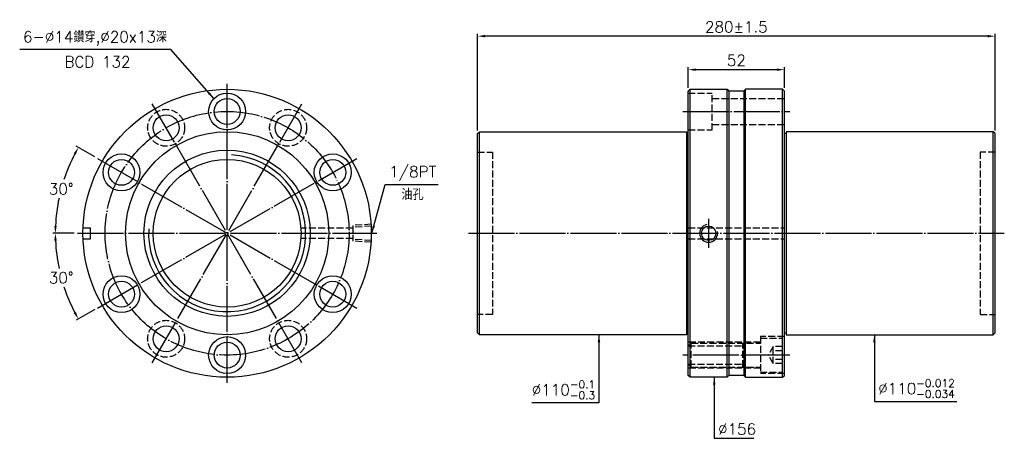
# Model space of a CAD drawing. Header units: millimetres. Extents: x 2185 to 2718, y -1977 to -1750.
import ezdxf

# ---------------------------------------------------------------- set-up
doc = ezdxf.new("R2010")
doc.units = ezdxf.units.MM
doc.header["$LTSCALE"] = 1.25
doc.linetypes.add('CENTER', pattern=[22, 20, -1, 0, -1])
doc.linetypes.add('DASHED', pattern=[4, 3, -1])
for name, color, linetype in [('DDVIEW', 7, 'Continuous'), ('NT', 7, 'Continuous'), ('NT-DIM', 2, 'Continuous')]:
    doc.layers.add(name, color=color, linetype=linetype)
doc.styles.get("Standard").update_dxf_attribs({"font": 'simplex.shx', "bigfont": 'chineset.shx'})
doc.dimstyles.new('ISO-25', dxfattribs={"dimscale": 2, "dimtxt": 3, "dimasz": 2, "dimexe": 0.646, "dimexo": 0.862, "dimgap": 1, "dimtad": 1, "dimdec": 3, "dimdsep": 46, "dimtxsty": 'Standard', "dimcen": 1.5, "dimclrd": 256, "dimclre": 256, "dimclrt": 256, "dimazin": 2, "dimtfac": 1, "dimtdec": 3, "dimtmove": 0, "dimatfit": 3, "dimfxl": 0, "dimtolj": 1, "dimlwd": -1, "dimlwe": -1, "dimarcsym": 0})

# ---------------------------------------------------------------- blocks, each defined once
blk = doc.blocks.new('*D12')
at = {"layer": 'Defpoints', "color": 0}
for p in [(2227.25, -1825.49), (2210.05, -1834.2), (2216.4, -1865.99), (2378.4, -1865.99), (2367.54, -1906.49)]:
    blk.add_point(p, dxfattribs=at)
at = {"layer": 'NT-DIM'}
for p, q in [((2225.75, -1824.63), (2215.78, -1818.87)), ((2214.67, -1865.99), (2203.15, -1865.99))]:
    blk.add_line(p, q, dxfattribs=at)
for start, end in [(152.4657, 161.766), (168.1824, 177.5343)]:
    blk.add_arc((2297.4, -1865.99), 92.95, start, end, dxfattribs=at)
for points in [[(2214.39, -1822.7), (2215.55, -1823.34), (2216.89, -1819.51)], [(2205.19, -1862.01), (2203.86, -1861.98), (2204.44, -1865.99)]]:
    blk.add_solid(points, dxfattribs=at)
at = {"layer": 'NT-DIM', "insert": (2207.61, -1841.93), "char_height": 6, "attachment_point": 5, "rotation": 1}
blk.add_mtext('\\A1;30°', dxfattribs=at)
blk = doc.blocks.new('*D13')
at = {"layer": 'Defpoints', "color": 0}
for p in [(2367.54, -1825.49), (2216.4, -1865.99), (2378.4, -1865.99), (2205.85, -1882.13), (2227.25, -1906.49)]:
    blk.add_point(p, dxfattribs=at)
at = {"layer": 'NT-DIM'}
for p, q in [((2214.67, -1865.99), (2203.15, -1865.99)), ((2225.75, -1907.35), (2215.78, -1913.11))]:
    blk.add_line(p, q, dxfattribs=at)
for start, end in [(182.4657, 191.8438), (198.2002, 207.5343)]:
    blk.add_arc((2297.4, -1865.99), 92.95, start, end, dxfattribs=at)
for points in [[(2203.86, -1870.01), (2205.19, -1869.98), (2204.44, -1865.99)], [(2215.55, -1908.64), (2214.39, -1909.28), (2216.89, -1912.47)]]:
    blk.add_solid(points, dxfattribs=at)
at = {"layer": 'NT-DIM', "insert": (2207.61, -1890.05), "char_height": 6, "attachment_point": 5, "rotation": 1}
blk.add_mtext('\\A1;30°', dxfattribs=at)
blk = doc.blocks.new('*D14')
at = {"layer": 'Defpoints', "color": 0}
for p in [(2598.96, -1777.34), (2546.96, -1788.99), (2598.96, -1788.99)]:
    blk.add_point(p, dxfattribs=at)
at = {"layer": 'NT-DIM'}
for p, q in [((2546.96, -1787.27), (2546.96, -1776.05)), ((2550.96, -1777.34), (2594.96, -1777.34)), ((2598.96, -1787.27), (2598.96, -1776.05))]:
    blk.add_line(p, q, dxfattribs=at)
for points in [[(2550.96, -1776.67), (2550.96, -1778.01), (2546.96, -1777.34)], [(2594.96, -1776.67), (2594.96, -1778.01), (2598.96, -1777.34)]]:
    blk.add_solid(points, dxfattribs=at)
at = {"layer": 'NT-DIM', "insert": (2572.96, -1772.34), "char_height": 6, "attachment_point": 5}
blk.add_mtext('\\A1;52', dxfattribs=at)
blk = doc.blocks.new('*D15')
at = {"layer": 'Defpoints', "color": 0}
for p in [(2432.96, -1759.19), (2432.96, -1811.99), (2712.96, -1811.99)]:
    blk.add_point(p, dxfattribs=at)
at = {"layer": 'NT-DIM'}
for p, q in [((2432.96, -1810.27), (2432.96, -1757.9)), ((2712.96, -1810.27), (2712.96, -1757.9)), ((2708.96, -1759.19), (2436.96, -1759.19))]:
    blk.add_line(p, q, dxfattribs=at)
for points in [[(2436.96, -1758.52), (2436.96, -1759.86), (2432.96, -1759.19)], [(2708.96, -1758.52), (2708.96, -1759.86), (2712.96, -1759.19)]]:
    blk.add_solid(points, dxfattribs=at)
at = {"layer": 'NT-DIM', "insert": (2572.96, -1754.19), "char_height": 6, "attachment_point": 5}
blk.add_mtext('\\A1;280%%P1.5', dxfattribs=at)

msp = doc.modelspace()

# ---------------------------------------------------------------- linework, layer by layer
at = {"layer": 'DDVIEW', "color": 3, "linetype": 'CENTER'}
for p, q in [((2297.3953, -1946.9917), (2297.3953, -1784.9917)), ((2337.8953, -1936.1398), (2256.8953, -1795.8437)), ((2256.8953, -1936.1398), (2337.8953, -1795.8437)), ((2227.2472, -1906.4917), (2367.5434, -1825.4917)), ((2227.2472, -1825.4917), (2367.5434, -1906.4917)), ((2216.3953, -1865.9917), (2378.3953, -1865.9917))]:
    msp.add_line(p, q, dxfattribs=at)
at = {"layer": 'DDVIEW'}
for p, q in [((2219.453, -1862.9917), (2223.3953, -1862.9917)), ((2223.3953, -1868.9917), (2223.3953, -1862.9917)), ((2219.453, -1868.9917), (2223.3953, -1868.9917))]:
    msp.add_line(p, q, dxfattribs=at)
at = {"layer": 'DDVIEW', "color": 1, "linetype": 'DASHED'}
for p, q in [((2365.3953, -1863.2417), (2337.3007, -1863.2417)), ((2375.3953, -1861.1277), (2365.3953, -1861.7527)), ((2365.3953, -1861.7527), (2365.3953, -1870.2307)), ((2375.3953, -1862.1005), (2365.3953, -1862.7255)), ((2365.3953, -1868.7417), (2337.3007, -1868.7417)), ((2375.3953, -1869.8829), (2365.3953, -1869.2579)), ((2375.3953, -1870.8557), (2365.3953, -1870.2307))]:
    msp.add_line(p, q, dxfattribs=at)
at = {"layer": 'DDVIEW'}
for centre, radius in [((2297.3953, -1865.9917), 78), ((2297.3953, -1799.9917), 10), ((2297.3953, -1799.9917), 7), ((2264.3953, -1808.834), 7), ((2330.3953, -1808.834), 7), ((2297.3953, -1865.9917), 55), ((2297.3953, -1865.9917), 45), ((2240.2376, -1832.9917), 10), ((2240.2376, -1832.9917), 7), ((2297.3953, -1865.9917), 40), ((2354.553, -1832.9917), 10), ((2354.553, -1832.9917), 7), ((2240.2376, -1898.9917), 10), ((2354.553, -1898.9917), 10), ((2240.2376, -1898.9917), 7), ((2354.553, -1898.9917), 7), ((2264.3953, -1923.1494), 7), ((2330.3953, -1923.1494), 7), ((2297.3953, -1931.9917), 10), ((2297.3953, -1931.9917), 7)]:
    msp.add_circle(centre, radius, dxfattribs=at)
at = {"layer": 'DDVIEW', "color": 3, "linetype": 'CENTER'}
msp.add_circle((2297.3953, -1865.9917), 66, dxfattribs=at)
at = {"layer": 'DDVIEW', "color": 1, "linetype": 'DASHED'}
for centre in [(2264.3953, -1808.834), (2330.3953, -1808.834), (2264.3953, -1923.1494), (2330.3953, -1923.1494)]:
    msp.add_circle(centre, 10, dxfattribs=at)
at = {"layer": 'DDVIEW', "color": 5}
msp.add_arc((2297.3953, -1865.9917), 42.5, 176.767095, 86.767095, dxfattribs=at)
at = {"layer": 'NT', "linetype": 'ByBlock'}
for p, q in [((2546.9556, -1788.9917), (2547.9556, -1787.9917)), ((2546.9556, -1942.9917), (2546.9556, -1788.9917)), ((2547.9556, -1787.9917), (2567.9556, -1787.9917)), ((2547.9556, -1943.9917), (2547.9556, -1787.9917)), ((2567.9556, -1787.9917), (2568.9556, -1788.9917)), ((2567.9556, -1943.9917), (2567.9556, -1787.9917)), ((2568.9556, -1788.9917), (2568.9556, -1942.9917)), ((2577.9556, -1787.9917), (2576.9556, -1788.9917)), ((2576.9556, -1788.9917), (2576.9556, -1942.9917)), ((2597.9556, -1787.9917), (2577.9556, -1787.9917)), ((2577.9556, -1943.9917), (2577.9556, -1787.9917)), ((2598.9556, -1788.9917), (2597.9556, -1787.9917)), ((2597.9556, -1943.9917), (2597.9556, -1787.9917)), ((2598.9556, -1942.9917), (2598.9556, -1788.9917)), ((2432.9556, -1811.9917), (2433.9556, -1810.9917)), ((2433.9556, -1810.9917), (2545.9556, -1810.9917)), ((2433.9556, -1920.9917), (2433.9556, -1810.9917)), ((2545.9556, -1810.9917), (2545.9556, -1920.9917)), ((2711.9556, -1810.9917), (2599.9556, -1810.9917)), ((2599.9556, -1810.9917), (2599.9556, -1920.9917)), ((2712.9556, -1811.9917), (2711.9556, -1810.9917)), ((2711.9556, -1920.9917), (2711.9556, -1810.9917)), ((2432.9556, -1919.9917), (2432.9556, -1811.9917)), ((2545.9556, -1811.9917), (2546.9556, -1811.9917)), ((2599.9556, -1811.9917), (2598.9556, -1811.9917)), ((2712.9556, -1919.9917), (2712.9556, -1811.9917)), ((2433.9556, -1920.9917), (2432.9556, -1919.9917)), ((2545.9556, -1920.9917), (2433.9556, -1920.9917)), ((2546.9556, -1919.9917), (2545.9556, -1919.9917)), ((2598.9556, -1919.9917), (2599.9556, -1919.9917)), ((2599.9556, -1920.9917), (2711.9556, -1920.9917)), ((2711.9556, -1920.9917), (2712.9556, -1919.9917)), ((2547.9556, -1943.9917), (2546.9556, -1942.9917)), ((2567.9556, -1943.9917), (2547.9556, -1943.9917)), ((2568.9556, -1942.9917), (2567.9556, -1943.9917)), ((2576.9556, -1942.9917), (2577.9556, -1943.9917)), ((2577.9556, -1943.9917), (2597.9556, -1943.9917)), ((2597.9556, -1943.9917), (2598.9556, -1942.9917))]:
    msp.add_line(p, q, dxfattribs=at)
at = {"layer": 'NT', "color": 1, "linetype": 'DASHED'}
for p, q in [((2546.9556, -1789.9917), (2559.9556, -1789.9917)), ((2559.9556, -1809.9917), (2559.9556, -1789.9917)), ((2559.9556, -1792.9917), (2598.9556, -1792.9917)), ((2546.9556, -1809.9917), (2559.9556, -1809.9917)), ((2559.9556, -1806.9917), (2598.9556, -1806.9917)), ((2432.9556, -1821.9917), (2440.9556, -1821.9917)), ((2440.9556, -1821.9917), (2440.9556, -1909.9917)), ((2712.9556, -1821.9917), (2704.9556, -1821.9917)), ((2704.9556, -1821.9917), (2704.9556, -1909.9917)), ((2546.9556, -1862.9917), (2598.9556, -1862.9917)), ((2546.9556, -1868.9917), (2598.9556, -1868.9917)), ((2440.9556, -1909.9917), (2432.9556, -1909.9917)), ((2704.9556, -1909.9917), (2712.9556, -1909.9917)), ((2598.9556, -1921.9917), (2585.9556, -1921.9917)), ((2585.9556, -1921.9917), (2585.9556, -1941.9917)), ((2585.9556, -1922.7417), (2597.9556, -1922.7417)), ((2597.9556, -1941.2417), (2597.9556, -1922.7417)), ((2585.9556, -1924.9917), (2546.9556, -1924.9917)), ((2548.4556, -1925.4917), (2546.9556, -1926.9917)), ((2546.9556, -1926.9917), (2576.4556, -1926.9917)), ((2548.4556, -1938.4917), (2548.4556, -1925.4917)), ((2548.4556, -1925.4917), (2585.9556, -1925.4917)), ((2576.4556, -1938.4917), (2576.4556, -1925.4917)), ((2592.9556, -1927.3729), (2590.2889, -1931.9917)), ((2597.9556, -1927.3729), (2592.9556, -1927.3729)), ((2592.9556, -1936.6105), (2592.9556, -1927.3729)), ((2592.9556, -1936.6105), (2590.2889, -1931.9917)), ((2597.9556, -1929.6823), (2592.9556, -1929.6823)), ((2548.4556, -1938.4917), (2546.9556, -1936.9917)), ((2546.9556, -1936.9917), (2576.4556, -1936.9917)), ((2585.9556, -1938.9917), (2546.9556, -1938.9917)), ((2548.4556, -1938.4917), (2585.9556, -1938.4917)), ((2597.9556, -1934.3011), (2592.9556, -1934.3011)), ((2597.9556, -1936.6105), (2592.9556, -1936.6105)), ((2585.9556, -1941.2417), (2597.9556, -1941.2417)), ((2598.9556, -1941.9917), (2585.9556, -1941.9917))]:
    msp.add_line(p, q, dxfattribs=at)
at = {"layer": 'NT'}
for p, q in [((2576.9556, -1788.9917), (2568.9556, -1788.9917)), ((2576.9556, -1942.9917), (2568.9556, -1942.9917))]:
    msp.add_line(p, q, dxfattribs=at)
at = {"layer": 'NT', "color": 3, "linetype": 'CENTER'}
for p, q in [((2543.9556, -1799.9917), (2601.9556, -1799.9917)), ((2557.9556, -1858.1277), (2557.9556, -1873.8557)), ((2427.9556, -1865.9917), (2717.9556, -1865.9917)), ((2601.9556, -1931.9917), (2543.9556, -1931.9917))]:
    msp.add_line(p, q, dxfattribs=at)
at = {"layer": 'NT'}
msp.add_circle((2557.9556, -1865.9917), 3.8912, dxfattribs=at)
at = {"layer": 'NT', "color": 5}
msp.add_arc((2557.9556, -1865.9917), 4.864, 101.864163, 11.864163, dxfattribs=at)
at = {"layer": 'NT', "color": 1, "linetype": 'DASHED'}
for centre, start, end in [((2576.4556, -1925.4917), 270, 0), ((2576.4556, -1938.4917), 0, 90)]:
    msp.add_arc(centre, 1.5, start, end, dxfattribs=at)

# ---------------------------------------------------------------- texts
at = {"layer": 'NT-DIM', "char_height": 6}
for s, insert, attachment_point in [('6-%%C14鑽穿,%%C20x13深', (2264.8606, -1764.3874), 9), ('BCD 132', (2245.1155, -1776.106), 9), ('\\A1;\\A1;\\A1;\\A1;1/8PT', (2385.0634, -1837.6185), 7), ('油孔', (2391.6996, -1847.9533), 7), ('\\A1;\\A1;\\A1;%%C110{\\H0.7x;\\S-0.1^ -0.3;}', (2496.5149, -1955.8676), 9), ('\\A1;\\A1;\\A1;%%C110{\\H0.7x;\\S-0.012^ -0.034;}', (2649.7371, -1955.1783), 7), ('\\A1;\\A1;%%C156', (2563.0723, -1975.0926), 7)]:
    msp.add_mtext(s, dxfattribs=dict(at, insert=insert, attachment_point=attachment_point))

# ---------------------------------------------------------------- dimensions: what is measured, and where the dimension line sits
at = {"layer": 'NT-DIM'}
dim = msp.add_linear_dim(base=(2432.9556, -1759.1906), p1=(2712.9556, -1811.9917), p2=(2432.9556, -1811.9917), text='<>%%P1.5', dimstyle='ISO-25', dxfattribs=at)
dim.commit()
dim.dimension.update_dxf_attribs({"geometry": '*D15', "text_midpoint": (2572.9556, -1754.1906)})
dim = msp.add_linear_dim(base=(2598.9556, -1777.3408), p1=(2546.9556, -1788.9917), p2=(2598.9556, -1788.9917), dimstyle='ISO-25', dxfattribs=at)
dim.commit()
dim.dimension.update_dxf_attribs({"geometry": '*D14', "text_midpoint": (2572.9556, -1772.3408)})
for base, line2, picture, middle in [((2210.0473, -1834.1996), ((2227.2472, -1825.4917), (2367.5434, -1906.4917)), '*D12', (2207.6088, -1841.9335)), ((2205.8537, -1882.133), ((2227.2472, -1906.4917), (2367.5434, -1825.4917)), '*D13', (2207.6088, -1890.0499))]:
    dim = msp.add_angular_dim_2l(base=base, line1=((2216.3953, -1865.9917), (2378.3953, -1865.9917)), line2=line2, dimstyle='ISO-25', dxfattribs=at)
    dim.commit()
    dim.dimension.update_dxf_attribs({"geometry": picture, "text_midpoint": middle, "text_rotation": 1})

# ---------------------------------------------------------------- leaders
at = {"layer": 'NT-DIM', "annotation_type": 0, "has_hookline": 1}
for points, hookline_direction, text_width in [([(2290.1993, -1793.0478), (2266.9606, -1766.3874), (2266.8606, -1766.3874)], 1, 79.7143), ([(2375.6698, -1865.9917), (2382.9634, -1839.6185), (2383.0634, -1839.6185)], 0, 26.5714), ([(2498.6149, -1920.9917), (2498.6149, -1957.8676), (2498.5149, -1957.8676)], 1, 34.2857), ([(2647.6371, -1920.9917), (2647.6371, -1957.1783), (2647.7371, -1957.1783)], 0, 42.4857), ([(2560.9723, -1943.9917), (2560.9723, -1977.0926), (2561.0723, -1977.0926)], 0, 19.4286)]:
    msp.add_leader(points, dimstyle='ISO-25', dxfattribs=dict(at, hookline_direction=hookline_direction, text_width=text_width))

doc.saveas('drawing.dxf')
